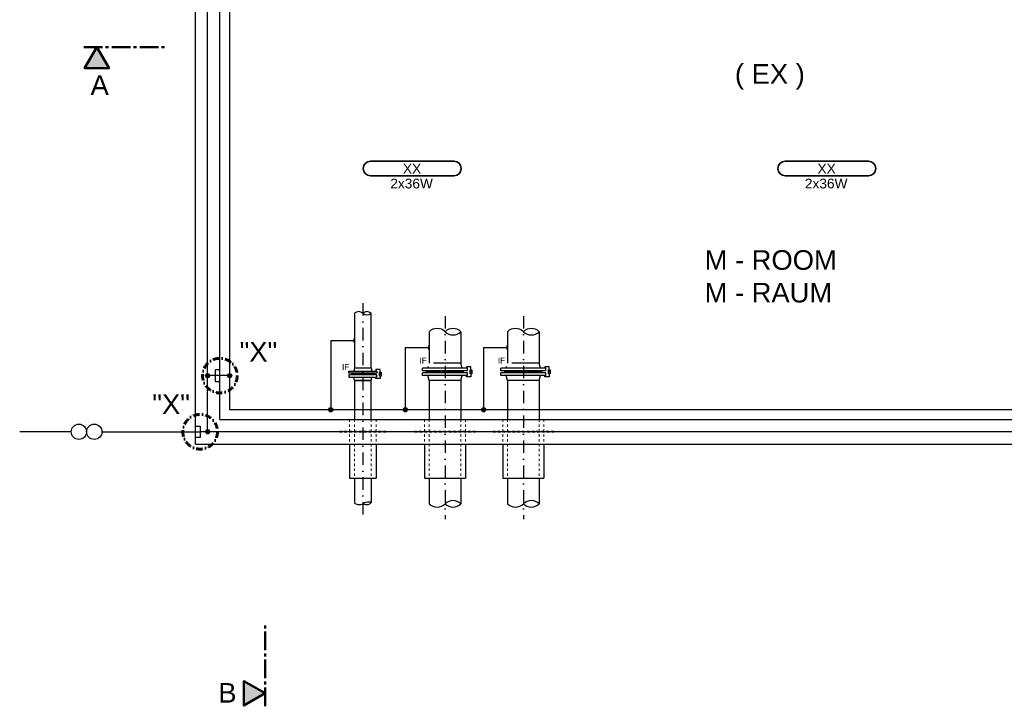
# Model space of a CAD drawing. Header units: millimetres. Extents: x -34778 to 7823654, y -4566 to 50989.
# Tile 1 of 29: x -34778 to -24720, y -2678 to 4332. Entities that reach past the tile are written whole.
import ezdxf

# ---------------------------------------------------------------- set-up
doc = ezdxf.new("R2010")
doc.units = ezdxf.units.MM
for name, pattern in [('ACAD_ISO12W100', [21, 12, -3, 0, -3, 0, -3]), ('DASHDOT', [25.4, 12.7, -6.35, 0, -6.35]), ('JIS_02_1.0', [2, 1, -1]), ('MITTE2', [28.575, 19.05, -3.175, 3.175, -3.175])]:
    doc.linetypes.add(name, pattern=pattern)
for name, color, linetype, lineweight in [('Beleuchtung', 5, 'ACAD_ISO12W100', 35), ('Trennstelle', 36, 'Continuous', 35), ('verz. Bandstahl 30x3_5mm auf Putz', 1, 'GRENZE1', 35), ('verz. Bandstahl 30x3_5mm im Beton', 5, 'GRENZE1', 35)]:
    doc.layers.add(name, color=color, linetype=linetype, lineweight=lineweight)
for name, color, linetype in [('Beschriftung', 7, 'Continuous'), ('P-MU150AUSL', 7, 'Continuous'), ('P-MU200EINL', 7, 'Continuous'), ('P-MU250AUSL1', 7, 'Continuous'), ('P-MU300AUSL', 7, 'Continuous')]:
    doc.layers.add(name, color=color, linetype=linetype)
doc.styles.add('LBB3.5M1000', font='isocp.shx', dxfattribs={"height": 3.5})
doc.linetypes.add('GRENZE1', pattern='A,6.35,-2.54,[133,ltypeshp.shx,S=2.54,R=0,X=-2.54,Y=0],-2.54,25.4', length=36.83)

msp = doc.modelspace()

# ---------------------------------------------------------------- hatches: boundary and pattern name
h = msp.add_hatch(color=256)
h.dxf.hatch_style = 1
h.paths.add_polyline_path([(-33990.809, 4053.123), (-34115.75, 3836.719), (-33865.868, 3836.719)])
at = {"lineweight": 5}
h = msp.add_hatch(dxfattribs=at)
h.set_pattern_fill('NET3', color=256)
h.set_pattern_definition([(0, (13846.1308, 3924.4293), (0, 3.175), []), (60, (13846.1308, 3924.4293), (-2.74963066, 1.5875), []), (120, (13846.1308, 3924.4293), (-2.74963066, -1.5875), [])])
h.paths.add_polyline_path([(-31390.278, 723), (-31390.278, 705), (-31155.278, 705), (-31155.278, 723)])
h = msp.add_hatch(color=256)
h.dxf.hatch_style = 1
h.paths.add_polyline_path([(-31095.274, 707.753), (-31100.684, 717.124), (-31089.863, 717.124)])
h = msp.add_hatch(dxfattribs=at)
h.set_pattern_fill('NET3', color=256)
h.set_pattern_definition([(0, (-75282.207, -3652.0185), (0, 3.175), []), (60, (-75282.207, -3652.0185), (-2.74963066, 1.5875), []), (120, (-75282.207, -3652.0185), (-2.74963066, -1.5875), [])])
h.paths.add_polyline_path([(-30433.075, 746), (-30621.575, 746), (-30621.575, 728), (-30433.075, 728)])
h.paths.add_polyline_path([(-30244.575, 746), (-30433.075, 746), (-30433.075, 728), (-30244.575, 728)])
h = msp.add_hatch(color=256)
h.dxf.hatch_style = 1
h.paths.add_polyline_path([(-30168.071, 730.753), (-30173.481, 740.124), (-30162.661, 740.124)])
h = msp.add_hatch(dxfattribs=at)
h.set_pattern_fill('NET3', color=256)
h.set_pattern_definition([(0, (-74482.207, -3652.0185), (0, 3.175), []), (60, (-74482.207, -3652.0185), (-2.74963066, 1.5875), []), (120, (-74482.207, -3652.0185), (-2.74963066, -1.5875), [])])
h.paths.add_polyline_path([(-29633.075, 746), (-29821.575, 746), (-29821.575, 728), (-29633.075, 728)])
h.paths.add_polyline_path([(-29444.575, 746), (-29633.075, 746), (-29633.075, 728), (-29444.575, 728)])
h = msp.add_hatch(color=256)
h.dxf.hatch_style = 1
h.paths.add_polyline_path([(-29368.071, 730.753), (-29373.481, 740.124), (-29362.661, 740.124)])
h = msp.add_hatch(color=256)
h.dxf.hatch_style = 1
h.paths.add_polyline_path([(-32270.575, -2544.774), (-32486.979, -2669.715), (-32486.979, -2419.832)])
at = {"layer": 'verz. Bandstahl 30x3_5mm auf Putz', "lineweight": -3}
h = msp.add_hatch(color=256, dxfattribs=at)
h.dxf.hatch_style = 1
edge = h.paths.add_edge_path()
edge.add_arc((-32633.075, 698.074), 21.435, 0, 360)
h = msp.add_hatch(color=256, dxfattribs=at)
h.dxf.hatch_style = 1
edge = h.paths.add_edge_path()
edge.add_arc((-31600.809, 350), 21.435, 0, 360)
h = msp.add_hatch(color=256, dxfattribs=at)
h.dxf.hatch_style = 1
edge = h.paths.add_edge_path()
edge.add_arc((-30838.905, 350), 21.435, 0, 360)
h = msp.add_hatch(color=256, dxfattribs=at)
h.dxf.hatch_style = 1
edge = h.paths.add_edge_path()
edge.add_arc((-30038.905, 350), 21.435, 0, 360)
at = {"layer": 'verz. Bandstahl 30x3_5mm im Beton', "lineweight": -3, "ltscale": 20}
h = msp.add_hatch(color=256, dxfattribs=at)
h.dxf.hatch_style = 1
edge = h.paths.add_edge_path()
edge.add_arc((-32858.075, 698.074), 21.435, 0, 360)
h = msp.add_hatch(color=256, dxfattribs=at)
h.dxf.hatch_style = 1
edge = h.paths.add_edge_path()
edge.add_arc((-32858.075, 125), 21.435, 0, 360)

# ---------------------------------------------------------------- linework, layer by layer
for p, q in [((-32983.075, 0), (-32983.075, 10750)), ((-32733.075, 250), (-32733.075, 10500)), ((-30271.125, 1146.64), (-30271.125, 824)), ((-29471.125, 1146.64), (-29471.125, 824)), ((-31188.628, 778), (-31180.278, 745)), ((-31155.278, 723), (-31155.278, 705)), ((-31356.928, 650), (-31188.628, 650)), ((-31188.628, 650), (-31180.278, 683)), ((-32733.075, 250), (-21933.075, 250)), ((-32983.075, 0), (-22183.075, 0)), ((-30642.575, -350), (-30223.575, -350)), ((-29842.575, -350), (-29423.575, -350))]:
    msp.add_line(p, q)
at = {"linetype": 'MITTE2', "lineweight": 50, "ltscale": 10}
for p, q in [((-34123.834, 4053.123), (-33268.126, 4053.123)), ((-32270.575, -2677.799), (-32270.575, -1822.09))]:
    msp.add_line(p, q, dxfattribs=at)
at = {"linetype": 'Continuous', "ltscale": 10}
msp.add_line((-31356.928, 650), (-31188.628, 650), dxfattribs=at)
at = {"linetype": 'JIS_02_1.0', "lineweight": 18, "ltscale": 25}
for p, q in [((-31409.575, 250), (-31409.575, 0)), ((-31357.225, 250), (-31357.225, -350)), ((-31188.925, 250), (-31188.925, -350)), ((-31136.575, 250), (-31136.575, 0)), ((-30642.575, 250), (-30642.575, 0)), ((-30595.025, 250), (-30595.025, -350)), ((-30271.125, 250), (-30271.125, -350)), ((-30223.575, 250), (-30223.575, 0)), ((-29842.575, 250), (-29842.575, 0)), ((-29795.025, 250), (-29795.025, -350)), ((-29471.125, 250), (-29471.125, -350)), ((-29423.575, 250), (-29423.575, 0)), ((-31036.575, 130), (-31509.575, 130)), ((-31509.575, 120), (-31509.575, 130)), ((-31036.575, 120), (-31509.575, 120)), ((-31036.575, 120), (-31036.575, 130))]:
    msp.add_line(p, q, dxfattribs=at)
at = {"lineweight": 50}
for points in [[(-33990.809, 4053.123), (-34115.75, 3836.719), (-33865.868, 3836.719)], [(-32270.575, -2544.774), (-32486.979, -2669.715), (-32486.979, -2419.832)]]:
    msp.add_lwpolyline(points, close=True, dxfattribs=at)
for points in [[(-31095.274, 714), (-31095.274, 760.673), (-31139.82, 760.673), (-31139.82, 745)], [(-30168.071, 730.753), (-30168.071, 789.673), (-30212.618, 789.673), (-30212.618, 774)], [(-30168.071, 716.752), (-30168.071, 684.327), (-30212.618, 684.327), (-30212.618, 700)], [(-29368.071, 730.753), (-29368.071, 789.673), (-29412.618, 789.673), (-29412.618, 774)], [(-29368.071, 716.752), (-29368.071, 684.327), (-29412.618, 684.327), (-29412.618, 700)], [(-31095.274, 693.752), (-31095.274, 667.327), (-31139.82, 667.327), (-31139.82, 683)]]:
    msp.add_lwpolyline(points)
for points in [[(-31104.265, 734.248), (-31086.283, 734.248), (-31086.283, 693.752), (-31104.265, 693.752)], [(-31095.274, 707.753), (-31100.684, 717.124), (-31089.863, 717.124)], [(-30177.062, 757.248), (-30159.08, 757.248), (-30159.08, 716.752), (-30177.062, 716.752)], [(-30168.071, 730.753), (-30173.481, 740.124), (-30162.661, 740.124)], [(-29377.062, 757.248), (-29359.08, 757.248), (-29359.08, 716.752), (-29377.062, 716.752)], [(-29368.071, 730.753), (-29373.481, 740.124), (-29362.661, 740.124)]]:
    msp.add_lwpolyline(points, close=True)
at = {"linetype": 'JIS_02_1.0', "lineweight": 18, "ltscale": 25}
for points in [[(-30123.575, 120), (-30123.575, 130), (-30742.575, 130), (-30742.575, 120)], [(-29323.575, 120), (-29323.575, 130), (-29942.575, 130), (-29942.575, 120)]]:
    msp.add_lwpolyline(points, close=True, dxfattribs=at)
at = {"lineweight": -3}
for centre, radius, start, end in [((-31314.853, 1291.52), 60.504, 45.9405322, 134.0594678), ((-31230.703, 1291.52), 60.504, 45.9405322, 134.0594678), ((-31230.703, 1378.48), 60.504, 225.9405322, 314.0594678), ((-30514.05, 1062.962), 116.443, 45.9405322, 134.0594678), ((-30352.1, 1062.962), 116.443, 45.9405322, 134.0594678), ((-30352.1, 1230.318), 116.443, 225.9405322, 314.0594678), ((-29714.05, 1062.962), 116.443, 45.9405322, 134.0594678), ((-29552.1, 1062.962), 116.443, 45.9405322, 134.0594678), ((-29552.1, 1230.318), 116.443, 225.9405322, 314.0594678)]:
    msp.add_arc(centre, radius, start, end, dxfattribs=at)
for centre, start, end in [((-30352.1, -689.896), 44.2917655, 135.708271), ((-29552.1, -689.896), 44.2917655, 135.708271), ((-30514.05, -531.901), 224.291729, 315.7082345), ((-30352.1, -531.901), 224.2917655, 315.708271), ((-29714.05, -531.901), 224.291729, 315.7082345), ((-29552.1, -531.901), 224.2917655, 315.708271)]:
    msp.add_arc(centre, 113.126, start, end)
at = {"layer": 'Beleuchtung', "linetype": 'Continuous', "ltscale": 10}
for points in [[(-31193.075, 2738.018, -1), (-31193.075, 2888.018), (-30343.075, 2888.018, -1), (-30343.075, 2738.018)], [(-26958.075, 2738.018, -1), (-26958.075, 2888.018), (-26108.075, 2888.018, -1), (-26108.075, 2738.018)]]:
    msp.add_lwpolyline(points, format="xyb", close=True, dxfattribs=at)
at = {"layer": 'Beschriftung', "linetype": 'DASHDOT', "lineweight": 60, "ltscale": 5}
for centre in [(-32733.075, 698.074), (-32934.671, 125)]:
    msp.add_circle(centre, 177.001, dxfattribs=at)
at = {"layer": 'P-MU150AUSL', "linetype": 'Continuous', "ltscale": 10}
for p, q in [((-31188.925, 778), (-31188.925, 1335)), ((-31356.928, 650), (-31357.225, 250)), ((-31188.628, 650), (-31356.928, 650)), ((-31188.925, 250), (-31188.925, 650)), ((-31409.575, 0), (-31409.575, -350)), ((-31136.575, 0), (-31136.575, -350)), ((-31409.575, -350), (-31136.575, -350)), ((-31357.225, -350), (-31357.225, -598.982)), ((-31188.925, -350), (-31188.925, -598.982))]:
    msp.add_line(p, q, dxfattribs=at)
for centre, major_axis, ratio, start_param, end_param in [((-31280.204, -567.878), (-77.02, -31.104), 0.514276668, 0, 1.570796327), ((-31266.717, -567.878), (77.02, -31.104), 0.514276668, 4.831328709, 6.283185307), ((-31254.565, -628.751), (65.64, 29.769), 0.323935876, 0, 1.570796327)]:
    msp.add_ellipse(centre, major_axis=major_axis, ratio=ratio, start_param=start_param, end_param=end_param, dxfattribs=at)
at = {"layer": 'P-MU200EINL', "linetype": 'DASHDOT', "ltscale": 10}
for p, q in [((-31272.778, 1438.931), (-31272.778, -766.001)), ((-30433.075, 1306.93), (-30433.075, -766.001)), ((-29633.075, 1306.93), (-29633.075, -766.001))]:
    msp.add_line(p, q, dxfattribs=at)
at = {"layer": 'P-MU250AUSL1', "linetype": 'Continuous', "ltscale": 10}
for p, q in [((-30595.025, 650), (-30595.025, 250)), ((-30271.125, 650), (-30271.125, 250)), ((-29795.025, 650), (-29795.025, 250)), ((-29471.125, 650), (-29471.125, 250)), ((-30642.575, 0), (-30642.575, -350)), ((-30223.575, 0), (-30223.575, -350)), ((-29842.575, 0), (-29842.575, -350)), ((-29423.575, 0), (-29423.575, -350)), ((-30595.025, -350), (-30595.025, -610.899)), ((-30271.125, -350), (-30271.125, -610.899)), ((-29795.025, -350), (-29795.025, -610.899)), ((-29471.125, -350), (-29471.125, -610.899))]:
    msp.add_line(p, q, dxfattribs=at)
at = {"layer": 'P-MU300AUSL', "linetype": 'Continuous', "ltscale": 10}
for p, q in [((-30608.422, 774), (-30595.025, 824)), ((-30271.125, 824), (-30595.025, 824)), ((-30257.727, 774), (-30271.125, 824)), ((-29808.422, 774), (-29795.025, 824)), ((-29471.125, 824), (-29795.025, 824)), ((-29457.727, 774), (-29471.125, 824)), ((-30203.075, 774), (-30663.075, 774)), ((-30663.075, 746), (-30663.075, 774)), ((-30203.075, 746), (-30663.075, 746)), ((-30663.075, 700), (-30663.075, 728)), ((-30203.075, 728), (-30663.075, 728)), ((-30621.575, 728), (-30621.575, 746)), ((-30244.575, 728), (-30244.575, 746)), ((-30203.075, 746), (-30203.075, 774)), ((-30203.075, 700), (-30203.075, 728)), ((-29403.075, 774), (-29863.075, 774)), ((-29863.075, 746), (-29863.075, 774)), ((-29403.075, 746), (-29863.075, 746)), ((-29863.075, 700), (-29863.075, 728)), ((-29403.075, 728), (-29863.075, 728)), ((-29821.575, 728), (-29821.575, 746)), ((-29444.575, 728), (-29444.575, 746)), ((-29403.075, 746), (-29403.075, 774)), ((-29403.075, 700), (-29403.075, 728)), ((-30203.075, 700), (-30663.075, 700)), ((-30595.025, 650), (-30608.422, 700)), ((-30271.125, 650), (-30595.025, 650)), ((-30271.125, 650), (-30257.727, 700)), ((-29403.075, 700), (-29863.075, 700)), ((-29795.025, 650), (-29808.422, 700)), ((-29471.125, 650), (-29795.025, 650)), ((-29471.125, 650), (-29457.727, 700))]:
    msp.add_line(p, q, dxfattribs=at)
at = {"layer": 'Trennstelle', "lineweight": -3}
for p, q in [((-34251.784, 125), (-34778.173, 125)), ((-33937.648, 125), (-32934.671, 125))]:
    msp.add_line(p, q, dxfattribs=at)
for centre in [(-34173.25, 125), (-34016.182, 125)]:
    msp.add_circle(centre, 78.534, dxfattribs=at)
at = {"layer": 'verz. Bandstahl 30x3_5mm auf Putz', "lineweight": -3, "ltscale": 5}
for p, q in [((-31600.809, 1056.5), (-31363.532, 1056.5)), ((-31600.809, 1056.5), (-31600.809, 350)), ((-31363.532, 1077.935), (-31363.532, 1035.065)), ((-30601.629, 1006.755), (-30601.629, 963.885)), ((-29801.629, 1006.755), (-29801.629, 963.885)), ((-30838.905, 985.32), (-30601.629, 985.32)), ((-30838.905, 985.32), (-30838.905, 350)), ((-30038.905, 985.32), (-29801.629, 985.32)), ((-30038.905, 985.32), (-30038.905, 350)), ((-32633.075, 698.074), (-32781.479, 698.074))]:
    msp.add_line(p, q, dxfattribs=at)
for centre in [(-32633.075, 698.074), (-31600.809, 350), (-30838.905, 350), (-30038.905, 350)]:
    msp.add_circle(centre, 21.435, dxfattribs=at)
at = {"layer": 'verz. Bandstahl 30x3_5mm im Beton', "lineweight": -3, "ltscale": 20}
for p, q in [((-32858.075, 125), (-32858.075, 10625)), ((-32733.075, 756.307), (-32781.479, 756.307)), ((-32781.479, 756.307), (-32781.479, 639.841)), ((-32781.479, 698.074), (-32858.075, 698.074)), ((-32781.479, 639.841), (-32733.075, 639.841)), ((-32983.075, 183.233), (-32934.671, 183.233)), ((-32934.671, 183.233), (-32934.671, 66.767)), ((-22058.075, 125), (-32934.671, 125)), ((-32934.671, 66.767), (-32983.075, 66.767))]:
    msp.add_line(p, q, dxfattribs=at)
for centre in [(-32858.075, 698.074), (-32858.075, 125)]:
    msp.add_circle(centre, 21.435, dxfattribs=at)

# ---------------------------------------------------------------- texts
at = {"layer": 'Beleuchtung', "char_height": 100, "attachment_point": 1, "style": 'LBB3.5M1000'}
for s, width, insert in [('{\\fArial|b0|i0|c0|p34;XX}', 199.19797, (-30863.392, 2860.852)), ('{\\fArial|b0|i0|c0|p34;XX}', 199.19797, (-26628.392, 2860.852)), ('{\\fArial|b0|i0|c0|p34;2x36W}', 465.48426, (-30992.186, 2709.544)), ('{\\fArial|b0|i0|c0|p34;2x36W}', 465.48426, (-26757.186, 2709.544))]:
    msp.add_mtext_dynamic_manual_height_columns(s, width=width, gutter_width=17.5, heights=[0], dxfattribs=dict(at, insert=insert))
at = {"layer": 'Beschriftung', "char_height": 200, "attachment_point": 1, "style": 'LBB3.5M1000'}
for s, width, insert in [('{\\fArial|b0|i0|c0|p34;( EX )}', 754.18607, (-27472.204, 3878.827)), ('{\\fArial|b0|i0|c0|p34;A}', 221.06718, (-34054.269, 3763.765)), ('{\\fArial|b0|i0|c0|p34;M - ROOM\\PM - RAUM}', 4349.31819, (-27781.838, 1978.842)), ('{\\fArial|b0|i0|c0|p34;"X"}', 221.06718, (-32531.782, 1042.216)), ('{\\fArial|b0|i0|c0|p34;"X"}', 221.06718, (-33423.836, 507.171)), ('{\\fArial|b0|i0|c0|p34;B}', 221.06718, (-32749.49, -2440.176))]:
    msp.add_mtext_dynamic_manual_height_columns(s, width=width, gutter_width=17.5, heights=[0], dxfattribs=dict(at, insert=insert))

# ---------------------------------------------------------------- next in the draw order: texts
at = {"layer": 'Beschriftung', "char_height": 60, "width": 111.95845, "attachment_point": 1, "style": 'LBB3.5M1000', "bg_fill": 2}
for insert in [(-30694.32, 881.7), (-29894.32, 881.7), (-31485.126, 817.279)]:
    msp.add_mtext('{\\fArial|b0|i0|c0|p34;\\C256;IF}', dxfattribs=dict(at, insert=insert))

# ---------------------------------------------------------------- next in the draw order: linework, layer by layer
for p, q in [((-30595.025, 1146.64), (-30595.025, 824)), ((-29795.025, 1146.64), (-29795.025, 824)), ((-31390.278, 723), (-31390.278, 705)), ((-31356.928, 778), (-31365.278, 745)), ((-31356.928, 778), (-31188.628, 778)), ((-31356.928, 650), (-31365.278, 683))]:
    msp.add_line(p, q)
for points in [[(-31415.278, 745), (-31130.278, 745), (-31130.278, 723), (-31415.278, 723)], [(-31415.278, 683), (-31130.278, 683), (-31130.278, 705), (-31415.278, 705)]]:
    msp.add_lwpolyline(points, close=True)
at = {"layer": 'P-MU150AUSL', "linetype": 'Continuous', "ltscale": 10}
msp.add_line((-31356.928, 1335), (-31356.928, 778), dxfattribs=at)
at = {"layer": 'verz. Bandstahl 30x3_5mm auf Putz', "lineweight": -3, "ltscale": 5}
msp.add_lwpolyline([(-22033.075, 350), (-32633.075, 350), (-32633.075, 10400), (-21261.531, 10400)], dxfattribs=at)

doc.saveas('drawing.dxf')
